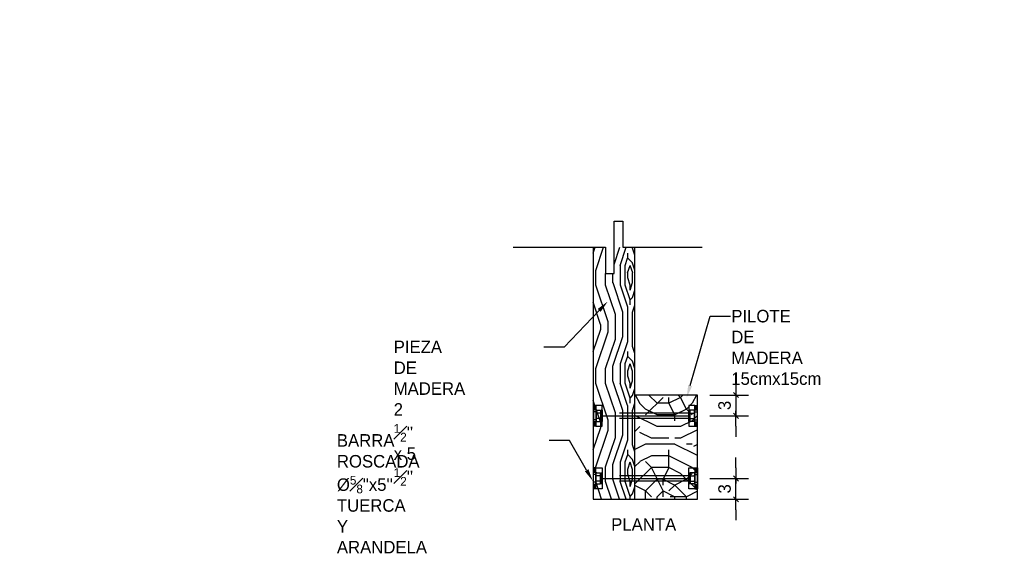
# Model space of a CAD drawing. Header units: millimetres. Extents: x 19443 to 19711, y 4351 to 4752.
# Tile 36 of 256: x 19467.778 to 19469.196, y 4519.438 to 4520.206. Entities that reach past the tile are written whole.
import ezdxf
from ezdxf import colors
from ezdxf.entities.mleader import LeaderData, LeaderLine
from ezdxf.math import Vec2, Vec3

# ---------------------------------------------------------------- set-up
doc = ezdxf.new("R2010")
doc.units = ezdxf.units.MM
doc.linetypes.add('CENTER', pattern=[2, 1.25, -0.25, 0.25, -0.25])
doc.linetypes.add('HIDDEN2', pattern=[4.7625, 3.175, -1.5875])
for name, color, linetype in [('0 @ 0.1', 7, 'Continuous'), ('01', 1, 'Continuous'), ('1', 1, 'Continuous'), ('cotas', 1, 'Continuous'), ('cotas @ 500', 1, 'Continuous'), ('EJES', 2, 'CENTER'), ('TEXTO @ 0.1', 2, 'Continuous'), ('W COTAS', 1, 'Continuous'), ('W COTAS @ 0.1', 1, 'Continuous')]:
    doc.layers.add(name, color=color, linetype=linetype)
doc.styles.add('century gothic', font='GOTHIC.TTF')
doc.dimstyles.new('ANOTATIVE 100 SMCONSTRUCCIONES', dxfattribs={"dimscale": 0, "dimtxt": 0.18, "dimasz": 0.15, "dimexe": 0.18, "dimexo": 0.09, "dimgap": 0.1, "dimtad": 1, "dimzin": 0, "dimdsep": 46, "dimtxsty": 'century gothic', "dimblk1": 'FLECHA1', "dimblk2": 'FLECHA1', "dimsah": 1, "dimcen": 0.18, "dimdle": 0.075, "dimclrd": 1, "dimclre": 1, "dimclrt": 2, "dimaunit": 1, "dimadec": 0, "dimazin": 0, "dimtfac": 0.75, "dimtix": 1, "dimtmove": 2, "dimatfit": 3, "dimfxl": 0.09, "dimtvp": 1.5, "dimtfill": 1, "dimtolj": 1, "dimtzin": 0, "dimarcsym": 0})
doc.dimstyles.new('ANOTATIVE CM SMCONSTRUCCIONES', dxfattribs={"dimscale": 0, "dimtxt": 0.18, "dimasz": 0.15, "dimexe": 0.18, "dimexo": 0.18, "dimgap": 0.07, "dimtad": 1, "dimdec": 1, "dimlfac": 100, "dimdsep": 46, "dimtxsty": 'century gothic', "dimblk1": 'FLECHA1', "dimblk2": 'FLECHA1', "dimsah": 1, "dimcen": 0.18, "dimdle": 0.075, "dimclrd": 256, "dimclre": 256, "dimclrt": 2, "dimaunit": 1, "dimadec": 0, "dimazin": 2, "dimtfac": 0.75, "dimtdec": 1, "dimtix": 1, "dimtmove": 2, "dimatfit": 3, "dimfxl": 0.09, "dimtvp": 1.5, "dimtfill": 1, "dimtolj": 1, "dimtzin": 0, "dimarcsym": 0})

# ---------------------------------------------------------------- blocks, each defined once
blk = doc.blocks.new('FLECHA1')
at = {"color": 4}
blk.add_line((-0.246176, -0.248081), (0.248081, 0.25), dxfattribs=at)
at = {"color": 1}
blk.add_line((-1, 0), (0.496162, 0), dxfattribs=at)
blk = doc.blocks.new('*D497')
at = {"layer": 'cotas', "color": 1, "lineweight": -2, "transparency": 16777216}
for p, q in [((19614.326, 4625.8448), (19614.326, 4700.8448)), ((19570.9836, 4550.8448), (19524.326, 4550.8448)), ((19614.326, 4548.4298), (19614.326, 4550.8448)), ((19570.5339, 4548.4298), (19524.326, 4548.4298)), ((19614.326, 4473.4298), (19614.326, 4398.4298))]:
    blk.add_line(p, q, dxfattribs=at)
at = {"layer": 'Defpoints', "color": 0, "transparency": 16777216}
for p in [(19614.326, 4550.8448), (19615.9836, 4550.8448), (19615.5339, 4548.4298)]:
    blk.add_point(p, dxfattribs=at)
at = {"layer": 'cotas', "color": 1, "lineweight": -2, "transparency": 16777216, "xscale": 75, "yscale": 75, "zscale": 75}
for p, rotation in [((19614.326, 4550.8448), 270), ((19614.326, 4548.4298), 90)]:
    blk.add_blockref('FLECHA1', p, dxfattribs=dict(at, rotation=rotation))
at = {"layer": 'cotas', "color": 2, "transparency": 16777216, "insert": (19517.3376, 4549.6373), "char_height": 90, "attachment_point": 5, "rotation": 90, "style": 'century gothic', "bg_fill": 3, "box_fill_scale": 1.1, "bg_fill_color": 256, "bg_fill_true_color": 13158600, "bg_fill_transparency": 0}
blk.add_mtext('\\A1;2.42', dxfattribs=at)
blk = doc.blocks.new('*U461')
at = {"color": 2, "ltscale": 0.2}
for p, q in [((0.0176, 0.0523), (0.0137, 0.0523)), ((0.0176, 0.0523), (0.0262, 0.0523)), ((0.1599, 0.0223), (0.1512, 0.0223)), ((0.1599, 0.0223), (0.1637, 0.0223))]:
    blk.add_line(p, q, dxfattribs=at)
at = {"color": 2, "ltscale": 0.5}
for p, q in [((0.0137, 0.0223), (0.0137, 0.0523)), ((0.0262, 0.0523), (0.0262, 0.0223)), ((0.1512, 0.0523), (0.1599, 0.0523)), ((0.1512, 0.0223), (0.1512, 0.0523)), ((0.1599, 0.0523), (0.1637, 0.0523)), ((0.1637, 0.0523), (0.1637, 0.0223)), ((0.0176, 0.0223), (0.0137, 0.0223)), ((0.0262, 0.0223), (0.0176, 0.0223))]:
    blk.add_line(p, q, dxfattribs=at)
at = {"color": 9, "ltscale": 0.5}
for p, q in [((0.0176, 0.0514), (0.0137, 0.0514)), ((0.0176, 0.0504), (0.0137, 0.0504)), ((0.0176, 0.0491), (0.0137, 0.0491)), ((0.0176, 0.0477), (0.0137, 0.0477)), ((0.0176, 0.0459), (0.0137, 0.0459)), ((0.0176, 0.0429), (0.0137, 0.0429)), ((0.0176, 0.0223), (0.0176, 0.0523)), ((0.1599, 0.0523), (0.1599, 0.0223)), ((0.1599, 0.0514), (0.1637, 0.0514)), ((0.1599, 0.0504), (0.1637, 0.0504)), ((0.1599, 0.0491), (0.1637, 0.0491)), ((0.1599, 0.0477), (0.1637, 0.0477)), ((0.1599, 0.0459), (0.1637, 0.0459)), ((0.1599, 0.0429), (0.1637, 0.0429)), ((0.0176, 0.0317), (0.0137, 0.0317)), ((0.0176, 0.0286), (0.0137, 0.0286)), ((0.1599, 0.0317), (0.1637, 0.0317)), ((0.1599, 0.0286), (0.1637, 0.0286)), ((0.0176, 0.0268), (0.0137, 0.0268)), ((0.0176, 0.0254), (0.0137, 0.0254)), ((0.0176, 0.0241), (0.0137, 0.0241)), ((0.0176, 0.0231), (0.0137, 0.0231)), ((0.1599, 0.0268), (0.1637, 0.0268)), ((0.1599, 0.0254), (0.1637, 0.0254)), ((0.1599, 0.0241), (0.1637, 0.0241)), ((0.1599, 0.0231), (0.1637, 0.0231))]:
    blk.add_line(p, q, dxfattribs=at)
for p, q in [((0.0179, 0.0419), (0.0179, 0.0445)), ((0.0188, 0.0453), (0.0243, 0.0453)), ((0.0243, 0.0292), (0.0243, 0.0453)), ((0.025, 0.0453), (0.0262, 0.0453)), ((0.025, 0.0292), (0.025, 0.0453)), ((0.1512, 0.0453), (0.1525, 0.0453)), ((0.1525, 0.0453), (0.1525, 0.0292)), ((0.1587, 0.0453), (0.1532, 0.0453)), ((0.1532, 0.0453), (0.1532, 0.0292)), ((0.1596, 0.0445), (0.1596, 0.0419)), ((0.0179, 0.0402), (0.0179, 0.0419)), ((0.0179, 0.0343), (0.0179, 0.0402)), ((0.0179, 0.0326), (0.0179, 0.0343)), ((0.0179, 0.0301), (0.0179, 0.0326)), ((0.0188, 0.0292), (0.0243, 0.0292)), ((0.0262, 0.0292), (0.025, 0.0292)), ((0.1512, 0.0373), (0.0262, 0.0373)), ((0.1525, 0.0292), (0.1512, 0.0292)), ((0.1587, 0.0292), (0.1532, 0.0292)), ((0.1596, 0.0419), (0.1596, 0.0402)), ((0.1596, 0.0402), (0.1596, 0.0343)), ((0.1596, 0.0343), (0.1596, 0.0326)), ((0.1596, 0.0326), (0.1596, 0.0301))]:
    blk.add_line(p, q)
at = {"color": 2}
for p, q in [((0.0262, 0.0292), (0.0262, 0.0453)), ((0.1512, 0.0453), (0.1512, 0.0292))]:
    blk.add_line(p, q, dxfattribs=at)
at = {"color": 9}
for p, q in [((0.0243, 0.0411), (0.0188, 0.0411)), ((0.0243, 0.0335), (0.0188, 0.0335)), ((0.1532, 0.0411), (0.1587, 0.0411)), ((0.1532, 0.0335), (0.1587, 0.0335))]:
    blk.add_line(p, q, dxfattribs=at)
at = {"color": 9, "linetype": 'HIDDEN2', "ltscale": 0.001}
for p, q in [((0.0262, 0.0411), (0.1512, 0.0411)), ((0.0262, 0.0335), (0.1512, 0.0335))]:
    blk.add_line(p, q, dxfattribs=at)
for centre, start, end in [((0.0188, 0.0445), 90, 180), ((0.1587, 0.0445), 0, 90), ((0.1587, 0.0445), 0, 90), ((0.0188, 0.0301), 180, 270), ((0.0188, 0.0301), 180, 270), ((0.1587, 0.0301), 270, 0)]:
    blk.add_arc(centre, 0.000847, start, end)
at = {"color": 9}
for centre, start, end in [((0.0188, 0.0419), 180, 270), ((0.0188, 0.0402), 90, 180), ((0.0188, 0.0343), 180, 270), ((0.0188, 0.0326), 90, 180), ((0.1587, 0.0419), 270, 0), ((0.1587, 0.0402), 0, 90), ((0.1587, 0.0343), 270, 0), ((0.1587, 0.0326), 0, 90)]:
    blk.add_arc(centre, 0.000847, start, end, dxfattribs=at)
blk = doc.blocks.new('*D752')
at = {"layer": 'Defpoints', "color": 0, "transparency": 16777216}
for p in [(19468.7542, 4519.6656), (19468.7542, 4519.6356)]:
    blk.add_point(p, dxfattribs=at)
at = {"layer": 'W COTAS', "lineweight": -2, "transparency": 16777216}
for p, q in [((19468.8097, 4519.6806), (19468.8097, 4519.6956)), ((19468.7722, 4519.6656), (19468.8277, 4519.6656)), ((19468.8097, 4519.6656), (19468.8097, 4519.6356)), ((19468.7722, 4519.6356), (19468.8277, 4519.6356)), ((19468.8097, 4519.6206), (19468.8097, 4519.6056))]:
    blk.add_line(p, q, dxfattribs=at)
at = {"layer": 'W COTAS', "lineweight": -2, "transparency": 16777216, "xscale": 0.015, "yscale": 0.015, "zscale": 0.015}
for p, rotation in [((19468.8097, 4519.6656), 270), ((19468.8097, 4519.6356), 90)]:
    blk.add_blockref('FLECHA1', p, dxfattribs=dict(at, rotation=rotation))
at = {"layer": 'W COTAS', "color": 2, "transparency": 16777216, "insert": (19468.7933, 4519.6506), "char_height": 0.018, "attachment_point": 5, "rotation": 90, "style": 'century gothic', "bg_fill": 3, "box_fill_scale": 1.1, "bg_fill_color": 256, "bg_fill_true_color": 13158600, "bg_fill_transparency": 0}
blk.add_mtext('\\A1;3', dxfattribs=at)
at = {"layer": 'Defpoints', "color": 0, "transparency": 16777216}
blk.add_point((19468.8097, 4519.6356), dxfattribs=at)
blk = doc.blocks.new('*D753')
at = {"layer": 'Defpoints', "color": 0, "transparency": 16777216}
for p in [(19468.7542, 4519.5456), (19468.7542, 4519.5156)]:
    blk.add_point(p, dxfattribs=at)
at = {"layer": 'W COTAS', "lineweight": -2, "transparency": 16777216}
for p, q in [((19468.8097, 4519.5606), (19468.8097, 4519.5756)), ((19468.7722, 4519.5456), (19468.8277, 4519.5456)), ((19468.8097, 4519.5156), (19468.8097, 4519.5456)), ((19468.7722, 4519.5156), (19468.8277, 4519.5156)), ((19468.8097, 4519.5006), (19468.8097, 4519.4856))]:
    blk.add_line(p, q, dxfattribs=at)
at = {"layer": 'W COTAS', "lineweight": -2, "transparency": 16777216, "xscale": 0.015, "yscale": 0.015, "zscale": 0.015}
for p, rotation in [((19468.8097, 4519.5456), 270), ((19468.8097, 4519.5156), 90)]:
    blk.add_blockref('FLECHA1', p, dxfattribs=dict(at, rotation=rotation))
at = {"layer": 'W COTAS', "color": 2, "transparency": 16777216, "insert": (19468.7933, 4519.5306), "char_height": 0.018, "attachment_point": 5, "rotation": 90, "style": 'century gothic', "bg_fill": 3, "box_fill_scale": 1.1, "bg_fill_color": 256, "bg_fill_true_color": 13158600, "bg_fill_transparency": 0}
blk.add_mtext('\\A1;3', dxfattribs=at)
at = {"layer": 'Defpoints', "color": 0, "transparency": 16777216}
blk.add_point((19468.8097, 4519.5456), dxfattribs=at)
blk = doc.blocks.new('*U759')
at = {"layer": 'cotas @ 500'}
dim = blk.add_linear_dim(base=(19614.3260382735, 4550.8448237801), p1=(19615.5338597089, 4548.4298237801), p2=(19615.9836080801, 4550.8448237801), angle=90, dimstyle='ANOTATIVE 100 SMCONSTRUCCIONES', override={"dimscale": 500, "dimtix": 1, "dimtofl": 1, "dimtmove": 1, "dimatfit": 1}, dxfattribs=at)
dim.commit()
dim.dimension.update_dxf_attribs({"geometry": '*D497', "text_midpoint": (19517.3375950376, 4549.6373237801)})

msp = doc.modelspace()

# ---------------------------------------------------------------- block references
at = {"layer": 'cotas'}
msp.add_blockref('*U759', (0, 0), dxfattribs=at)

# ---------------------------------------------------------------- next in the draw order: hatches: boundary and pattern name
at = {"layer": '1'}
h = msp.add_hatch(dxfattribs=at)
h.set_pattern_fill('WOODFACE', color=250, scale=0.1, angle=45, style=0, pattern_type=2)
h.set_pattern_definition([(45, (3272.72993, 565.02503), (1e-17, 0.14142135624), [0.005, -0.095]), (135, (3272.73347, 565.07807), (-0.14142135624, 3e-17), [0.01, -0.09]), (90, (3272.7264, 565.05685), (-0.07071067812, 0.07071067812), [0.00707, -0.02121, 0.00707, -0.01414, 0.0495, -0.04243135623]), (90, (3272.729934, 565.01796), (-0.07071067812, 0.07071067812), [0.007071, -0.014142, 0.007071, -0.1131373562]), (90, (3272.74761, 565.04978), (-0.07071067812, 0.07071067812), [0.007071, -0.1343503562]), (90, (3272.75822, 565.05332), (-0.07071067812, 0.07071067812), [0.007071, -0.1343503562]), (90, (3272.74054, 565.04978), (-0.07071067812, 0.07071067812), [0.007071, -0.1343503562]), (90, (3272.73347, 565.04978), (-0.07071067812, 0.07071067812), [0.014142, -0.1272793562]), (90, (3272.698114, 565.12049), (-0.07071067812, 0.07071067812), [0.014142, -0.1272793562]), (90, (3272.72286, 565.046245), (-0.07071067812, 0.07071067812), [0.028284, -0.1131373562]), (90, (3272.71579, 565.046245), (-0.07071067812, 0.07071067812), [0.028284, -0.1131373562]), (90, (3272.74054, 565.11342), (-0.07071067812, 0.07071067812), [0.028284, -0.1131373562]), (90, (3272.705185, 565.04978), (-0.07071067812, 0.07071067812), [0.0212132, -0.1202081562]), (90, (3272.680436, 565.046245), (-0.07071067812, 0.07071067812), [0.0212132, -0.1202081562]), (90, (3272.69458, 565.046245), (-0.07071067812, 0.07071067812), [0.0212132, -0.1202081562]), (90, (3272.71933, 565.11342), (-0.07071067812, 0.07071067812), [0.03535534, -0.1060660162]), (90, (3272.70872, 565.109885), (-0.07071067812, 0.07071067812), [0.03535534, -0.1060660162]), (90, (3272.73347, 565.09928), (-0.07071067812, 0.07071067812), [0.0494974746, -0.0919238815]), (71.5650512, (3272.729934, 565.039174), (0.07071067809, 0.07071067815), [0.011180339, -0.212426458]), (71.5650512, (3272.722863, 565.07453), (0.07071067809, 0.07071067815), [0.011180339, -0.212426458]), (71.5650512, (3272.7264, 565.063923), (0.07071067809, 0.07071067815), [0.011180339, -0.212426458]), (71.5650512, (3272.73347, 565.02857), (0.07071067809, 0.07071067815), [0.02236068, -0.2012461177]), (71.5650512, (3272.71579, 565.07453), (0.07071067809, 0.07071067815), [0.0335410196, -0.1900657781]), (71.5650512, (3272.705185, 565.070994), (0.07071067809, 0.07071067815), [0.0447213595, -0.1788854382]), (71.5650512, (3272.69458, 565.06746), (0.07071067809, 0.07071067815), [0.0447213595, -0.1788854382]), (71.5650512, (3272.66276, 565.078065), (0.07071067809, 0.07071067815), [0.0447213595, -0.1788854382]), (71.5650512, (3272.66983, 565.070994), (0.07071067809, 0.07071067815), [0.0559017, -0.1677050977]), (71.5650512, (3272.680436, 565.06746), (0.07071067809, 0.07071067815), [0.0559017, -0.1677050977]), (108.43494882, (3272.73347, 565.063923), (-0.07071067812, 0.07071067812), [0.011180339, -0.212426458]), (108.43494882, (3272.729934, 565.046245), (-0.07071067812, 0.07071067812), [0.011180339, -0.212426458]), (108.43494882, (3272.729934, 565.02503), (-0.07071067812, 0.07071067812), [0.02236068, -0.2012461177]), (108.43494882, (3272.74054, 565.05685), (-0.07071067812, 0.07071067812), [0.02236068, -0.2012461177]), (108.43494882, (3272.7264, 565.014426), (-0.07071067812, 0.07071067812), [0.0335410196, -0.1900657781]), (108.43494882, (3272.719327, 565.007355), (-0.07071067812, 0.07071067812), [0.0447213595, -0.1788854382]), (108.43494882, (3272.77943, 565.07453), (-0.07071067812, 0.07071067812), [0.0447213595, -0.1788854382]), (108.43494882, (3272.74761, 565.05685), (-0.07071067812, 0.07071067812), [0.0447213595, -0.1788854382]), (108.43494882, (3272.768825, 565.063923), (-0.07071067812, 0.07071067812), [0.0559017, -0.1677050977]), (108.43494882, (3272.75822, 565.060388), (-0.07071067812, 0.07071067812), [0.0559017, -0.1677050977])])
h.paths.add_polyline_path([(19468.6342, 4519.8782), (19468.6342, 4519.8407), (19468.6217, 4519.8407), (19468.6217, 4519.8782), (19468.6042, 4519.8782), (19468.6042, 4519.5156), (19468.6642, 4519.5156), (19468.6642, 4519.8782)])
h = msp.add_hatch(dxfattribs=at)
h.set_pattern_fill('LOGEND', color=8, scale=0.168104, angle=90, style=0, pattern_type=2)
h.set_pattern_definition([(90, (4e-18, 0.00943), (-0.1681040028, 0.1681040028), [0.0504312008, -0.117672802]), (90, (-0.0084, 0.00943), (-0.1681040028, 0.1681040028), [0.0504312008, -0.117672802]), (90, (-0.02522, 0.01783), (-0.1681040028, 0.1681040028), [0.0336208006, -0.1344832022]), (90, (-0.04203, 0.02624), (-0.1681040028, 0.1681040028), [0.0252156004, -0.1428884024]), (90, (-0.05884, 0.02624), (-0.1681040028, 0.1681040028), [0.0168104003, -0.1512936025]), (90, (-0.07565, -0.01579), (-0.1681040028, 0.1681040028), [0.00840520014, -0.0420260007, 0.00840520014, -0.1092676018]), (90, (-0.08405, 0.00943), (-0.1681040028, 0.1681040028), [0.00840520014, -0.0672416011, 0.0252156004, -0.0672416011]), (90, (-0.09246, 0.04305), (-0.1681040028, 0.1681040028), [0.00840520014, -0.00840520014, 0.00840520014, -0.1428884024]), (90, (-0.10086, 0.03464), (-0.1681040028, 0.1681040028), [0.0084052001, -0.1596988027]), (90, (-0.11767, 0.02624), (-0.1681040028, 0.1681040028), [0.0252156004, -0.1428884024]), (90, (-0.13448, 0.02624), (-0.1681040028, 0.1681040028), [0.0336208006, -0.1344832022]), (90, (-0.1513, 0.01783), (-0.1681040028, 0.1681040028), [0.0420260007, -0.05043120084, 0.00840520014, -0.0672416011]), (180, (-0.05043, -0.04941), (-0.1681040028, -0.1681040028), [0.00840520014, -0.0168104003, 0.0420260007, -0.1008624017]), (180, (-0.06724, -0.041), (-0.1681040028, -0.1681040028), [0.00840520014, -0.00840520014, 0.0252156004, -0.1260780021]), (180, (-0.13448, -0.0326), (-0.1681040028, -0.1681040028), [0.0168104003, -0.1512936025]), (180, (-0.06724, -0.0242), (-0.1681040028, -0.1681040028), [0.03362080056, -0.05043120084, 0.00840520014, -0.07564680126]), (180, (-0.1597, -0.01579), (-0.1681040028, -0.1681040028), [0.0084052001, -0.1596988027]), (180, (-0.07565, -0.00738), (-0.1681040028, -0.1681040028), [0.0252156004, -0.1428884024]), (180, (-0.08405, 0.00943), (-0.1681040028, -0.1681040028), [0.0168104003, -0.1512936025]), (180, (-0.08405, 0.02624), (-0.1681040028, -0.1681040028), [0.00840520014, -0.0252156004, 0.0252156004, -0.1092676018]), (180, (-0.09246, 0.03464), (-0.1681040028, -0.1681040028), [0.0084052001, -0.1596988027]), (180, (-0.05884, 0.04305), (-0.1681040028, -0.1681040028), [0.0235345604, -0.1445694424]), (180, (-0.02522, 0.05145), (-0.1681040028, -0.1681040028), [0.0168104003, -0.1512936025]), (180, (-0.09246, 0.06826), (-0.1681040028, -0.1681040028), [0.0084052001, -0.1596988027]), (180, (-0.08405, 0.08507), (-0.1681040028, -0.1681040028), [0.0252156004, -0.1428884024]), (180, (-0.08405, 0.10188), (-0.1681040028, -0.1681040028), [0.0252156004, -0.1428884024]), (135, (-0.01681, 0.07667), (-0.1681040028, 3e-17), [0.01188663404, -0.01188663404, 0.01188663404, -0.2020750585]), (135, (-0.05884, 0.04305), (-0.1681040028, 3e-17), [0.0237732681, -0.2139616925]), (135, (-0.14289, -0.0242), (-0.1681040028, 3e-17), [0.0237732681, -0.2139616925]), (135, (-0.10086, 0.00943), (-0.1681040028, 3e-17), [0.0237732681, -0.2139616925]), (135, (-0.06724, 0.01783), (-0.1681040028, 3e-17), [0.0237732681, -0.2139616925]), (135, (-0.03362, 0.06826), (-0.1681040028, 3e-17), [0.0237732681, -0.2139616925]), (135, (-0.04203, 0.05145), (-0.1681040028, 3e-17), [0.0356602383, -0.2020747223]), (135, (-0.11767, 0.00102), (-0.1681040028, 3e-17), [0.011886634, -0.2258483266]), (135, (-0.13448, -0.00738), (-0.1681040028, 3e-17), [0.011886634, -0.2258483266]), (135, (-0.13448, 0.05986), (-0.1681040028, 3e-17), [0.011886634, -0.2258483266]), (135, (-0.05043, -0.00738), (-0.1681040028, 3e-17), [0.011886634, -0.2258483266]), (135, (-0.10927, 0.08507), (-0.1681040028, 3e-17), [0.011886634, -0.2258483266]), (135, (-0.09246, 0.02624), (-0.1681040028, 3e-17), [0.011886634, -0.2258483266]), (135, (-0.10927, 0.04305), (-0.1681040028, 3e-17), [0.011886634, -0.2258483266]), (225, (-0.07565, 0.03464), (-3e-17, -0.1681040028), [0.01188663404, -0.01188663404, 0.0356602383, -0.1783014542]), (225, (-0.07565, 0.05986), (-3e-17, -0.1681040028), [0.011886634, -0.2258483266]), (225, (-0.01681, 0.05986), (-3e-17, -0.1681040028), [0.011886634, -0.2258483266]), (225, (-0.05884, 0.02624), (-3e-17, -0.1681040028), [0.011886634, -0.2258483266]), (225, (-0.09246, 0.05145), (-3e-17, -0.1681040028), [0.011886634, -0.2258483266]), (225, (-0.05043, 0.00943), (-3e-17, -0.1681040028), [0.011886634, -0.2258483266]), (225, (-0.05043, 0.07667), (-3e-17, -0.1681040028), [0.011886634, -0.2258483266]), (225, (5e-19, -0.041), (-3e-17, -0.1681040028), [0.011886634, -0.2258483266]), (225, (-0.0084, -0.0326), (-3e-17, -0.1681040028), [0.0237732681, -0.2139616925]), (225, (-0.01681, -0.0242), (-3e-17, -0.1681040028), [0.0237732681, -0.2139616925]), (225, (-0.01681, -0.00738), (-3e-17, -0.1681040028), [0.0237732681, -0.2139616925]), (225, (-0.03362, 0.00102), (-3e-17, -0.1681040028), [0.0237732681, -0.2139616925]), (225, (-0.10086, 0.06826), (-3e-17, -0.1681040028), [0.0237732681, -0.2139616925]), (225, (-0.01681, 0.10188), (-3e-17, -0.1681040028), [0.0237732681, -0.2139616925]), (225, (-0.15129, 0.11029), (-3e-17, -0.1681040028), [0.0237732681, -0.2139616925]), (225, (-0.13448, 0.11029), (-3e-17, -0.1681040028), [0.0237732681, -0.2139616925]), (225, (-0.12608, 0.09348), (-3e-17, -0.1681040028), [0.0237732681, -0.2139616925]), (225, (-0.12608, -0.0242), (-3e-17, -0.1681040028), [0.0356602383, -0.2020747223]), (225, (-0.10927, 0.08507), (-3e-17, -0.1681040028), [0.0356602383, -0.2020747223]), (116.5650512, (-0.1597, -0.007385), (-7e-11, 0.1681040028), [0.0187940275, -0.35709795]), (116.5650512, (-0.07565, -0.007385), (-7e-11, 0.1681040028), [0.0187940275, -0.35709795]), (116.5650512, (-0.12608, 0.009426), (-7e-11, 0.1681040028), [0.0187940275, -0.35709795]), (116.5650512, (-0.008405, 0.05986), (-7e-11, 0.1681040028), [0.0187940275, -0.35709795]), (116.5650512, (-0.025216, 0.05145), (-7e-11, 0.1681040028), [0.0187940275, -0.35709795]), (116.5650512, (-0.05884, 0.00102), (-7e-11, 0.1681040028), [0.0187940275, -0.35709795]), (116.5650512, (-0.14289, 0.00102), (-7e-11, 0.1681040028), [0.0187940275, -0.35709795]), (116.5650512, (-0.09246, 0.05145), (-7e-11, 0.1681040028), [0.037588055, -0.3383039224]), (153.4349488, (-0.11767, 0.05145), (-0.1681040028, 9e-12), [0.0187940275, -0.35709795]), (153.4349488, (-0.06724, 0.07667), (-0.1681040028, 9e-12), [0.0187940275, -0.35709795]), (153.4349488, (-0.10086, -0.007385), (-0.1681040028, 9e-12), [0.0187940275, -0.35709795]), (153.4349488, (-0.10927, -0.041005), (-0.1681040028, 9e-12), [0.0187940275, -0.35709795]), (153.4349488, (-0.07565, 0.05986), (-0.1681040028, 9e-12), [0.0187940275, -0.35709795]), (153.4349488, (-0.07565, 0.04305), (-0.1681040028, 9e-12), [0.0187940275, -0.35709795]), (153.4349488, (-0.10086, -0.024195), (-0.1681040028, 9e-12), [0.037588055, -0.3383039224]), (153.4349488, (-0.042026, 0.10188), (-0.1681040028, 9e-12), [0.037588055, -0.3383039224]), (153.4349488, (-0.05043, 0.08507), (-0.1681040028, 9e-12), [0.037588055, -0.3383039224]), (206.5650512, (-0.025216, -0.04941), (-0.1681040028, -7e-11), [0.0187940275, -0.35709795]), (206.5650512, (-0.11767, -0.04941), (-0.1681040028, -7e-11), [0.0187940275, -0.35709795]), (206.5650512, (2e-18, -0.01579), (-0.1681040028, -7e-11), [0.0187940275, -0.35709795]), (206.5650512, (-0.15129, -0.0326), (-0.1681040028, -7e-11), [0.0187940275, -0.35709795]), (206.5650512, (-0.05043, -0.01579), (-0.1681040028, -7e-11), [0.0187940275, -0.35709795]), (206.5650512, (-0.06724, 0.01783), (-0.1681040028, -7e-11), [0.0187940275, -0.35709795]), (206.5650512, (-0.10086, 0.03464), (-0.1681040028, -7e-11), [0.0187940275, -0.35709795]), (206.5650512, (-0.03362, -0.041005), (-0.16810402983, 5.4e-08), [0.0187940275, -0.35709795]), (206.5650512, (-0.05884, 0.00102), (-0.1681040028, -7e-11), [0.0187940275, -0.35709795]), (206.5650512, (-0.042026, 0.05145), (-0.1681040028, -7e-11), [0.0187940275, -0.35709795]), (206.5650512, (-0.05884, 0.06826), (-0.1681040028, -7e-11), [0.0187940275, -0.35709795]), (206.5650512, (-0.10927, 0.10188), (-0.1681040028, -7e-11), [0.0187940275, -0.35709795]), (206.5650512, (-0.1597, -0.024195), (-0.1681040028, -7e-11), [0.0187940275, -0.35709795]), (206.5650512, (-0.15129, -0.04941), (-0.1681040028, -7e-11), [0.037588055, -0.3383039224]), (206.5650512, (-0.03362, -0.024195), (-0.1681040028, -7e-11), [0.037588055, -0.3383039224]), (243.4349488, (-0.008405, -0.04941), (-9e-12, -0.1681040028), [0.0187940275, -0.35709795]), (243.4349488, (9e-18, 0.09348), (-9e-12, -0.1681040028), [0.0187940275, -0.35709795]), (243.4349488, (-0.08405, 0.08507), (-9e-12, -0.1681040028), [0.0187940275, -0.35709795]), (243.4349488, (-0.025216, 0.01783), (-9e-12, -0.1681040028), [0.0187940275, -0.35709795]), (243.4349488, (-0.008405, 0.009426), (-9e-12, -0.1681040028), [0.0187940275, -0.35709795]), (243.4349488, (-0.042026, 0.02624), (-9e-12, -0.1681040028), [0.0187940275, -0.35709795]), (243.4349488, (-0.14289, 0.07667), (-9e-12, -0.1681040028), [0.0187940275, -0.35709795]), (243.4349488, (-0.15129, 0.09348), (-9e-12, -0.1681040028), [0.037588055, -0.3383039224])])
h.paths.add_polyline_path([(19468.6642, 4519.5156), (19468.7542, 4519.5156), (19468.7542, 4519.6656), (19468.6642, 4519.6656)])

# ---------------------------------------------------------------- next in the draw order: linework, layer by layer
at = {"color": 2}
for points in [[(19468.6042, 4519.8782), (19468.6042, 4519.5156), (19468.6642, 4519.5156), (19468.6642, 4519.8782)], [(19468.6042, 4519.6656), (19468.6042, 4519.5156), (19468.7542, 4519.5156), (19468.7542, 4519.6656), (19468.6642, 4519.6656)]]:
    msp.add_lwpolyline(points, dxfattribs=at)
at = {"layer": 'EJES', "color": 3, "ltscale": 0.75}
msp.add_lwpolyline([(19468.489, 4519.8782), (19468.6217, 4519.8782), (19468.6217, 4519.8407), (19468.6342, 4519.8407), (19468.6342, 4519.9157), (19468.6467, 4519.9157), (19468.6467, 4519.8782), (19468.7611, 4519.8782)], dxfattribs=at)

# ---------------------------------------------------------------- next in the draw order: block references
at = {"layer": '01', "color": 1, "ltscale": 0.2, "xscale": -1}
msp.add_blockref('*U461', (19468.768, 4519.5984), dxfattribs=at)
at = {"layer": '01', "color": 1, "ltscale": 0.2, "rotation": 180}
msp.add_blockref('*U461', (19468.768, 4519.5829), dxfattribs=at)

# ---------------------------------------------------------------- next in the draw order: texts
at = {"layer": 'TEXTO @ 0.1', "color": 2, "insert": (19468.63, 4519.4883), "char_height": 0.018, "width": 0.681896, "attachment_point": 1, "style": 'century gothic'}
msp.add_mtext('PLANTA', dxfattribs=at)

# ---------------------------------------------------------------- next in the draw order: leaders
at = {"layer": '0 @ 0.1'}
ml = msp.add_multileader_mtext('Standard', dxfattribs=at)
ml.set_content("\\A1;PIEZA DE MADERA\\P2 {\\H0.7x;\\S1#2;}'' x 5 {\\H0.7x;\\S1#2;}''", color=2, style='century gothic')
ml.set_leader_properties(color=1)
ml.build(insert=Vec2(0, 0))
ml.multileader.update_dxf_attribs({"dogleg_length": 0.09, "arrow_head_size": 0.018, "scale": 0.1})
ctx = ml.context
ctx.base_point, ctx.scale, ctx.char_height, ctx.arrow_head_size, ctx.landing_gap_size, ctx.plane_origin = Vec3(19468.3158, 4519.7347), 0.1, 0.018, 0.018, 0.001, Vec3(19468.8646, 4519.4428)
notes = []
notes.append((ctx, [(0, (1, 1, 0), (19468.5623, 4519.7347), (-1, 0), 0.0294, [(0, [(19468.6251, 4519.8004)], 0, [])])]))
ctx.mtext.insert, ctx.mtext.width, ctx.mtext.flow_direction = Vec3(19468.3168, 4519.7439), 0.353577, 5
ml = msp.add_multileader_mtext('Standard', dxfattribs=at)
ml.set_content('\\A1;PILOTE DE MADERA\\P15cmx15cm', color=2, style='century gothic')
ml.set_leader_properties(color=1)
ml.build(insert=Vec2(0, 0))
ml.multileader.update_dxf_attribs({"dogleg_length": 0.09, "arrow_head_size": 0.018, "scale": 0.1})
ctx = ml.context
ctx.base_point, ctx.scale, ctx.char_height, ctx.arrow_head_size, ctx.landing_gap_size, ctx.plane_origin = Vec3(19468.8019, 4519.7789), 0.1, 0.018, 0.018, 0.001, Vec3(19468.5079, 4519.4609)
notes.append((ctx, [(0, (1, 1, 0), (19468.7724, 4519.7789), (1, 0), 0.0294, [(0, [(19468.7387, 4519.6619)], 0, [])])]))
ctx.mtext.insert, ctx.mtext.width, ctx.mtext.flow_direction = Vec3(19468.8029, 4519.7882), 0.353577, 5
ml = msp.add_multileader_mtext('Standard', dxfattribs=at)
ml.set_content('\\A1;BARRA ROSCADA %%C{\\H0.7x;\\S5#8;}"x5\'\' \\PTUERCA Y ARANDELA \\PTAPONES DE MADERA', color=2, style='century gothic')
ml.set_leader_properties(color=1)
ml.build(insert=Vec2(0, 0))
ml.multileader.update_dxf_attribs({"dogleg_length": 0.09, "arrow_head_size": 0.018, "scale": 0.1})
ctx = ml.context
ctx.base_point, ctx.scale, ctx.char_height, ctx.arrow_head_size, ctx.landing_gap_size, ctx.plane_origin = Vec3(19468.234, 4519.6001), 0.1, 0.018, 0.018, 0.001, Vec3(19468.8344, 4519.2409)
notes.append((ctx, [(0, (1, 1, 0), (19468.5699, 4519.6001), (-1, 0), 0.0294, [(0, [(19468.6036, 4519.5418)], 0, [])])]))
ctx.mtext.insert, ctx.mtext.width, ctx.mtext.flow_direction = Vec3(19468.235, 4519.6093), 0.353577, 5
for ctx, leaders in notes:
    for number, flags, end, landing, length, lines in leaders:
        leader = LeaderData()
        leader.index, (leader.has_last_leader_line, leader.has_dogleg_vector, leader.attachment_direction) = number, flags
        leader.last_leader_point, leader.dogleg_vector, leader.dogleg_length = Vec3(end), Vec3(landing), length
        for number, points, colour, breaks in lines:
            line = LeaderLine()
            line.index, line.vertices, line.color, line.breaks = number, Vec3.list(points), colors.encode_raw_color(colour), breaks
            leader.lines.append(line)
        ctx.leaders.append(leader)

# ---------------------------------------------------------------- next in the draw order: dimensions: what is measured, and where the dimension line sits
at = {"layer": 'W COTAS @ 0.1'}
for base, p1, p2, picture, middle in [((19468.8097, 4519.6356), (19468.7542, 4519.6656), (19468.7542, 4519.6356), '*D752', (19468.7933, 4519.6506)), ((19468.8097, 4519.5456), (19468.7542, 4519.5156), (19468.7542, 4519.5456), '*D753', (19468.7933, 4519.5306))]:
    dim = msp.add_linear_dim(base=base, p1=p1, p2=p2, angle=90, dimstyle='ANOTATIVE CM SMCONSTRUCCIONES', override={"dimscale": 0.1, "dimtix": 1, "dimtofl": 1, "dimtmove": 2, "dimatfit": 3, "dimarcsym": 2}, dxfattribs=at)
    dim.commit()
    dim.dimension.update_dxf_attribs({"geometry": picture, "text_midpoint": middle})

doc.saveas('drawing.dxf')
